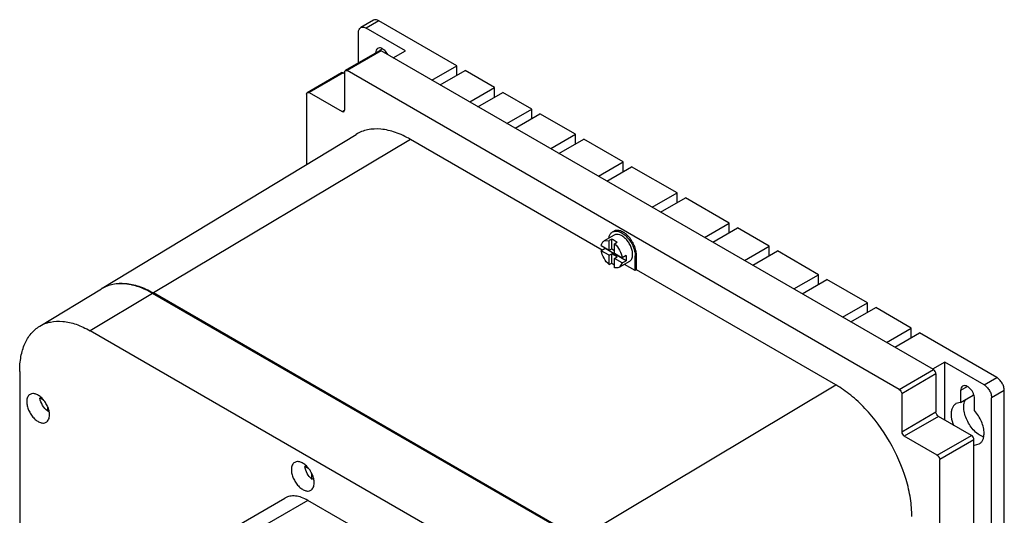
# Model space of a CAD drawing. Header units: millimetres. Extents: x 41 to 316, y 42 to 456.
# Tile 9 of 9: x 41 to 316, y 317 to 456. Entities that reach past the tile are written whole.
import ezdxf

# ---------------------------------------------------------------- set-up
doc = ezdxf.new("R2010")
doc.units = ezdxf.units.MM
doc.header["$LTSCALE"] = 32.346631
doc.layers.get('0').update_dxf_attribs({"linetype": 'CONTINUOUS'})

msp = doc.modelspace()

# ---------------------------------------------------------------- linework, layer by layer
at = {"color": 7}
for p, q in [((139.46, 455.63), (135.92, 453.59)), ((140.96, 455.48), (137.42, 453.44)), ((162.73, 442.91), (140.96, 455.48)), ((135.3, 443.74), (135.3, 452.22)), ((148.38, 447.11), (137.42, 453.44)), ((141.16, 447.12), (131.62, 441.61)), ((141.66, 447.07), (132.12, 441.56)), ((141.99, 447.63), (141.15, 447.14)), ((141.66, 447.07), (141.16, 447.12)), ((295.81, 358.07), (141.66, 447.07)), ((144.99, 445.15), (148.38, 447.11)), ((155.8, 438.91), (162.73, 442.91)), ((162.73, 440.23), (162.73, 442.91)), ((121.01, 435.49), (130.56, 441)), ((131.06, 440.95), (121.51, 435.44)), ((131.06, 440.95), (130.56, 441)), ((131.06, 440.95), (131.41, 440.74)), ((131.41, 441.15), (131.62, 441.61)), ((131.41, 441.15), (131.41, 430.54)), ((131.62, 441.61), (132.12, 441.56)), ((286.27, 352.56), (132.12, 441.56)), ((158.13, 437.57), (165.05, 441.57)), ((173.27, 436.83), (165.05, 441.57)), ((120.8, 435.03), (121.01, 435.49)), ((120.8, 435.03), (120.8, 415.38)), ((121.01, 435.49), (121.51, 435.44)), ((121.51, 435.44), (130.7, 430.13)), ((166.34, 432.83), (173.27, 436.83)), ((168.66, 431.48), (175.59, 435.48)), ((173.27, 434.14), (173.27, 436.83)), ((183.65, 430.83), (175.59, 435.48)), ((130.7, 430.13), (131.41, 430.54)), ((130.7, 430.13), (131.2, 430.08)), ((131.2, 430.08), (131.41, 430.54)), ((176.72, 426.83), (183.65, 430.83)), ((179.04, 425.49), (185.97, 429.49)), ((183.65, 428.15), (183.65, 430.83)), ((195.89, 423.77), (185.97, 429.49)), ((63.74, 380.78), (134.61, 423.75)), ((188.96, 419.77), (195.89, 423.77)), ((195.89, 421.08), (195.89, 423.77)), ((149.8, 422.37), (78.02, 379.49)), ((203.37, 391.44), (149.8, 422.37)), ((191.28, 418.42), (198.21, 422.42)), ((209.22, 416.07), (198.21, 422.42)), ((202.29, 412.07), (209.22, 416.07)), ((209.22, 413.39), (209.22, 416.07)), ((204.61, 410.73), (211.54, 414.73)), ((224.25, 407.39), (211.54, 414.73)), ((217.32, 403.39), (224.25, 407.39)), ((224.25, 404.71), (224.25, 407.39)), ((219.64, 402.05), (226.57, 406.05)), ((238.81, 398.99), (226.57, 406.05)), ((231.88, 394.99), (238.81, 398.99)), ((238.81, 396.3), (238.81, 398.99)), ((234.21, 393.64), (241.14, 397.64)), ((249.97, 392.54), (241.14, 397.64)), ((206.71, 395.64), (203.89, 394.01)), ((203.89, 394.01), (205.28, 394.11)), ((205.99, 394.52), (205.28, 394.11)), ((205.28, 391.43), (205.28, 394.11)), ((205.99, 391.84), (205.99, 394.52)), ((206.81, 393.21), (207.52, 393.62)), ((206.81, 390.54), (206.81, 393.21)), ((203.06, 392.71), (205.28, 391.43)), ((204.14, 391.88), (203.08, 391.27)), ((205.28, 390), (203.08, 391.27)), ((210.01, 388.49), (204.14, 391.88)), ((205.28, 391.43), (205.99, 391.84)), ((205.28, 390), (205.99, 390.4)), ((205.99, 391.84), (206.81, 391.36)), ((205.99, 387.79), (205.99, 390.4)), ((207.52, 389.52), (205.99, 390.4)), ((206.81, 390.54), (208.96, 389.3)), ((243.04, 388.54), (249.97, 392.54)), ((245.36, 387.2), (252.29, 391.2)), ((249.97, 389.86), (249.97, 392.54)), ((263.76, 384.58), (252.29, 391.2)), ((205.28, 387.38), (205.28, 390)), ((205.28, 387.38), (205.99, 387.79)), ((206.81, 389.11), (207.52, 389.52)), ((206.81, 386.52), (206.81, 389.11)), ((208.94, 387.88), (206.81, 389.11)), ((210.96, 388.28), (208.14, 386.65)), ((208.94, 387.88), (208.14, 386.65)), ((208.94, 387.88), (210.01, 388.49)), ((210.02, 389.92), (208.96, 389.3)), ((212.9, 390.02), (212.55, 389.82)), ((212.55, 385.73), (212.55, 389.82)), ((212.9, 385.94), (212.9, 390.02)), ((212.55, 385.73), (209.55, 387.46)), ((212.9, 385.94), (212.55, 385.73)), ((268.59, 353.79), (212.9, 385.94)), ((256.83, 380.58), (263.76, 384.58)), ((259.15, 379.24), (266.08, 383.24)), ((263.76, 381.9), (263.76, 384.58)), ((277.39, 376.71), (266.08, 383.24)), ((46.29, 370.19), (63.53, 380.65)), ((196.82, 310.9), (78.02, 379.49)), ((77.81, 379.35), (60.35, 368.92)), ((196.61, 310.77), (77.81, 379.35)), ((270.46, 372.71), (277.39, 376.71)), ((277.39, 374.03), (277.39, 376.71)), ((272.79, 371.37), (279.72, 375.37)), ((289.63, 369.64), (279.72, 375.37)), ((179.14, 300.33), (60.35, 368.92)), ((282.71, 365.64), (289.63, 369.64)), ((289.63, 366.96), (289.63, 369.64)), ((285.03, 364.3), (291.96, 368.3)), ((313.49, 355.87), (291.96, 368.3)), ((299, 360.16), (295.6, 358.2)), ((299, 343.99), (299, 360.16)), ((309.96, 353.83), (299, 360.16)), ((40.7, 357.57), (40.7, 146.92)), ((286.27, 352.56), (295.81, 358.07)), ((296.52, 356.85), (286.97, 351.34)), ((296.52, 356.85), (296.52, 346.24)), ((309.96, 353.83), (313.49, 355.87)), ((196.82, 310.9), (268.59, 353.79)), ((305.33, 353.32), (303.41, 352.22)), ((303.41, 352.22), (303.41, 348.86)), ((315.61, 352.2), (312.08, 350.15)), ((315.61, 83.08), (315.61, 352.2)), ((46.65, 350.28), (46.36, 350.11)), ((47.25, 349.6), (46.36, 350.11)), ((286.97, 351.34), (286.97, 340.72)), ((303.41, 348.86), (306.95, 350.9)), ((306.95, 351.29), (306.95, 350.9)), ((307.3, 346.61), (307.3, 349.97)), ((312.08, 81.04), (312.08, 350.15)), ((48.54, 346.49), (48.54, 347.45)), ((48.54, 346.49), (48.89, 346.7)), ((303.41, 348.86), (302.11, 348.56)), ((286.97, 340.72), (296.52, 346.24)), ((297.23, 345.01), (287.68, 339.5)), ((306.42, 339.7), (297.23, 345.01)), ((296.87, 334.19), (287.68, 339.5)), ((296.87, 334.19), (306.42, 339.7)), ((307.13, 338.48), (297.58, 332.97)), ((307.13, 87), (307.13, 338.48)), ((307.3, 337), (308.61, 337.3)), ((297.58, 81.48), (297.58, 332.97)), ((120.69, 331.22), (120.36, 331.03)), ((121.19, 330.55), (120.36, 331.03)), ((122.3, 327.46), (122.3, 328.98)), ((122.3, 327.46), (122.63, 327.65)), ((93.55, 309.95), (114.77, 322.19)), ((121.16, 321.56), (99.94, 309.31)), ((179.14, 288.08), (121.16, 321.56))]:
    msp.add_line(p, q, dxfattribs=at)
for centre, radius, start, end in [((209.22, 392.76), 5.16, 187.2951, 189.8347), ((208.78, 390.84), 4.13, 236.3927, 241.5067), ((68.4, 372.62), 9.39, 120.6273, 121.2277), ((68.62, 372.73), 9.42, 122.1234, 122.5959), ((68.61, 372.74), 9.4, 121.2278, 122.1235), ((68.4, 372.63), 9.38, 119.9168, 120.6273), ((64.87, 356.7), 26.31, 60.0003, 60.3684), ((311.3, 343.58), 4.58, 249.2406, 250.3645), ((307.42, 340.03), 3.04, 264.6185, 267.7937)]:
    msp.add_arc(centre, radius, start, end, dxfattribs=at)
for points, knots in [([(135.92, 453.59), (136.12, 453.71), (136.68, 453.79), (137.17, 453.58), (137.42, 453.44)], [0, 0, 0, 0, 0.449168, 1, 1, 1, 1]), ([(140.96, 455.48), (140.71, 455.62), (140.21, 455.83), (139.66, 455.75), (139.46, 455.63)], [0, 0, 0, 0, 0.550833, 1, 1, 1, 1]), ([(135.3, 452.22), (135.3, 452.5), (135.37, 453.03), (135.72, 453.47), (135.92, 453.59)], [0, 0, 0, 0, 0.550834, 1, 1, 1, 1]), ([(140.64, 447.78), (140.46, 447.67), (140.14, 447.27), (140.07, 446.78), (140.07, 446.52)], [0, 0, 0, 0, 0.44917, 1, 1, 1, 1]), ([(141.69, 447.8), (141.51, 447.87), (141.15, 447.95), (140.79, 447.86), (140.64, 447.78)], [0, 0, 0, 0, 0.535942, 1, 1, 1, 1]), ([(141.99, 447.66), (141.96, 447.67), (141.86, 447.73), (141.76, 447.77), (141.69, 447.8)], [0, 0, 0, 0, 0.257897, 1, 1, 1, 1]), ([(142.36, 447.41), (142.33, 447.43), (142.21, 447.52), (142.08, 447.61), (141.99, 447.66)], [0, 0, 0, 0, 0.25828, 1, 1, 1, 1]), ([(143.48, 446.03), (143.41, 446.17), (143.11, 446.68), (142.71, 447.14), (142.36, 447.41)], [0, 0, 0, 0, 0.259709, 1, 1, 1, 1]), ([(149.8, 422.37), (148.46, 423.14), (145.8, 424.41), (141.72, 425.37), (137.89, 425.23), (135.6, 424.35), (134.61, 423.75)], [0, 0, 0, 0, 0.290198, 0.549327, 0.782173, 1, 1, 1, 1]), ([(205.22, 395.01), (205.29, 395.33), (205.51, 395.92), (205.97, 396.36), (206.21, 396.51)], [0, 0, 0, 0, 0.531132, 1, 1, 1, 1]), ([(206.21, 396.51), (206.48, 396.66), (207.14, 396.83), (208.2, 396.61), (209.28, 396.02), (210.32, 395.1), (211.23, 393.93), (211.96, 392.59), (212.43, 391.21), (212.55, 390.26), (212.55, 389.82)], [0, 0, 0, 0, 0.086927, 0.186392, 0.30378, 0.437587, 0.582083, 0.72939, 0.871174, 1, 1, 1, 1]), ([(212.9, 390.02), (212.9, 390.47), (212.78, 391.41), (212.31, 392.8), (211.59, 394.13), (210.67, 395.31), (209.63, 396.23), (208.55, 396.82), (207.49, 397.03), (206.83, 396.86), (206.57, 396.71)], [0, 0, 0, 0, 0.128825, 0.270598, 0.417898, 0.562393, 0.696206, 0.813598, 0.913066, 1, 1, 1, 1]), ([(203.06, 392.71), (203.07, 392.75), (203.11, 392.94), (203.17, 393.12), (203.23, 393.25)], [0, 0, 0, 0, 0.260143, 1, 1, 1, 1]), ([(203.23, 393.25), (203.25, 393.29), (203.34, 393.47), (203.45, 393.64), (203.56, 393.74)], [0, 0, 0, 0, 0.260892, 1, 1, 1, 1]), ([(205.99, 394.52), (206.12, 394.48), (206.68, 394.28), (207.17, 393.92), (207.52, 393.62)], [0, 0, 0, 0, 0.226622, 1, 1, 1, 1]), ([(211.84, 390.22), (211.84, 390.59), (211.74, 391.35), (211.36, 392.47), (210.78, 393.55), (210.04, 394.5), (209.2, 395.25), (208.32, 395.73), (207.46, 395.9), (206.93, 395.76), (206.71, 395.64)], [0, 0, 0, 0, 0.128825, 0.270598, 0.417898, 0.562393, 0.696206, 0.813598, 0.913066, 1, 1, 1, 1]), ([(206.81, 393.21), (207.38, 392.7), (208.3, 391.48), (208.84, 390.04), (208.96, 389.3)], [0, 0, 0, 0, 0.503338, 1, 1, 1, 1]), ([(205.28, 387.38), (204.71, 387.88), (203.76, 389.09), (203.21, 390.53), (203.08, 391.27)], [0, 0, 0, 0, 0.501254, 1, 1, 1, 1]), ([(206.5, 387.4), (206.45, 387.43), (206.28, 387.55), (206.11, 387.68), (205.99, 387.79)], [0, 0, 0, 0, 0.243463, 1, 1, 1, 1]), ([(210.08, 389.2), (210.08, 389.14), (210.07, 388.9), (210.04, 388.66), (210.01, 388.49)], [0, 0, 0, 0, 0.261334, 1, 1, 1, 1]), ([(210.02, 389.92), (210.03, 389.85), (210.06, 389.62), (210.08, 389.38), (210.08, 389.2)], [0, 0, 0, 0, 0.258213, 1, 1, 1, 1]), ([(210.96, 388.28), (211.1, 388.36), (211.37, 388.58), (211.65, 389.04), (211.81, 389.6), (211.84, 390.01), (211.84, 390.22)], [0, 0, 0, 0, 0.217724, 0.450873, 0.710468, 1, 1, 1, 1]), ([(207.6, 386.46), (207.54, 386.45), (207.28, 386.43), (207.01, 386.47), (206.81, 386.52)], [0, 0, 0, 0, 0.237095, 1, 1, 1, 1]), ([(208.14, 386.65), (208.01, 386.57), (207.84, 386.51), (207.65, 386.47), (207.6, 386.46)], [0, 0, 0, 0, 0.743951, 1, 1, 1, 1]), ([(63.74, 380.78), (64.66, 381.34), (66.79, 382.17), (70.35, 382.31), (74.15, 381.44), (76.63, 380.28), (77.88, 379.57)], [0, 0, 0, 0, 0.218233, 0.451251, 0.710214, 1, 1, 1, 1]), ([(77.81, 379.35), (76.58, 380.07), (74.12, 381.24), (70.33, 382.15), (66.79, 382.06), (64.65, 381.29), (63.72, 380.75)], [0, 0, 0, 0, 0.289772, 0.549028, 0.78223, 1, 1, 1, 1]), ([(46.29, 370.19), (47.2, 370.75), (49.32, 371.56), (52.87, 371.69), (56.65, 370.8), (59.11, 369.63), (60.35, 368.92)], [0, 0, 0, 0, 0.217827, 0.450673, 0.709802, 1, 1, 1, 1]), ([(40.7, 357.57), (40.7, 358.96), (40.91, 361.6), (41.96, 365.23), (43.73, 368.2), (45.39, 369.65), (46.29, 370.19)], [0, 0, 0, 0, 0.289383, 0.548739, 0.782249, 1, 1, 1, 1]), ([(296.52, 356.85), (296.52, 357.09), (296.35, 357.57), (296.02, 357.95), (295.81, 358.07)], [0, 0, 0, 0, 0.500001, 1, 1, 1, 1]), ([(315.61, 352.2), (315.61, 352.54), (315.48, 353.28), (315.03, 354.31), (314.36, 355.22), (313.79, 355.7), (313.49, 355.87)], [0, 0, 0, 0, 0.237254, 0.500001, 0.762748, 1, 1, 1, 1]), ([(289.8, 317.05), (289.8, 318.72), (289.5, 322.21), (287.83, 329.38), (283.95, 338.16), (278.28, 345.91), (272.91, 350.94), (270.04, 352.95), (268.59, 353.79)], [0, 0, 0, 0, 0.114257, 0.23754, 0.500001, 0.762462, 0.885743, 1, 1, 1, 1]), ([(286.27, 352.56), (286.48, 352.44), (286.81, 352.06), (286.97, 351.58), (286.97, 351.34)], [0, 0, 0, 0, 0.499999, 1, 1, 1, 1]), ([(303.98, 353.48), (303.8, 353.37), (303.48, 352.97), (303.41, 352.48), (303.41, 352.22)], [0, 0, 0, 0, 0.44917, 1, 1, 1, 1]), ([(307.3, 349.97), (307.3, 350.46), (307.03, 351.48), (306.33, 352.56), (305.59, 353.22), (305.02, 353.53), (304.47, 353.64), (304.12, 353.55), (303.98, 353.48)], [0, 0, 0, 0, 0.269904, 0.561308, 0.69545, 0.813135, 0.912853, 1, 1, 1, 1]), ([(309.96, 353.83), (310.26, 353.66), (310.83, 353.18), (311.49, 352.27), (311.95, 351.24), (312.08, 350.5), (312.08, 350.15)], [0, 0, 0, 0, 0.237252, 0.499999, 0.762746, 1, 1, 1, 1]), ([(43.6, 351.15), (43.45, 351.07), (43.17, 350.83), (42.88, 350.35), (42.7, 349.75), (42.67, 349.32), (42.67, 349.09)], [0, 0, 0, 0, 0.217724, 0.450873, 0.710468, 1, 1, 1, 1]), ([(49.03, 345.42), (49.03, 345.8), (48.93, 346.61), (48.52, 347.8), (47.9, 348.94), (47.12, 349.95), (46.23, 350.74), (45.3, 351.24), (44.39, 351.43), (43.83, 351.28), (43.6, 351.15)], [0, 0, 0, 0, 0.128825, 0.270598, 0.417898, 0.562393, 0.696206, 0.813598, 0.913066, 1, 1, 1, 1]), ([(48.54, 346.49), (47.95, 346.9), (46.99, 348.02), (46.46, 349.4), (46.36, 350.11)], [0, 0, 0, 0, 0.496483, 1, 1, 1, 1]), ([(304.3, 347.62), (304.3, 347.83), (304.34, 348.59), (304.55, 349.36), (304.85, 349.82)], [0, 0, 0, 0, 0.27754, 1, 1, 1, 1]), ([(42.67, 349.09), (42.67, 348.71), (42.78, 347.9), (43.18, 346.71), (43.8, 345.57), (44.58, 344.56), (45.47, 343.77), (46.4, 343.27), (47.31, 343.08), (47.88, 343.23), (48.1, 343.36)], [0, 0, 0, 0, 0.128825, 0.270598, 0.417898, 0.562393, 0.696206, 0.813598, 0.913066, 1, 1, 1, 1]), ([(302.11, 348.56), (301.9, 348.43), (301.49, 348.1), (301.07, 347.4), (300.81, 346.54), (300.76, 345.91), (300.76, 345.58)], [0, 0, 0, 0, 0.217751, 0.450869, 0.71034, 1, 1, 1, 1]), ([(306.95, 341.28), (306.14, 342.19), (305.17, 343.75), (304.44, 345.97), (304.3, 347.09), (304.3, 347.62)], [0, 0, 0, 0, 0.519402, 0.770988, 1, 1, 1, 1]), ([(309.96, 340.28), (309.96, 340.81), (309.81, 341.93), (309.09, 344.15), (308.11, 345.71), (307.3, 346.61)], [0, 0, 0, 0, 0.229012, 0.480598, 1, 1, 1, 1]), ([(48.1, 343.36), (48.25, 343.44), (48.53, 343.68), (48.82, 344.16), (49, 344.76), (49.03, 345.19), (49.03, 345.42)], [0, 0, 0, 0, 0.217724, 0.450873, 0.710468, 1, 1, 1, 1]), ([(297.23, 345.01), (297.02, 345.13), (296.69, 345.51), (296.52, 345.99), (296.52, 346.24)], [0, 0, 0, 0, 0.499999, 1, 1, 1, 1]), ([(300.76, 345.58), (300.76, 345.34), (300.83, 344.28), (301.11, 343.24), (301.41, 342.49)], [0, 0, 0, 0, 0.231979, 1, 1, 1, 1]), ([(309.67, 339.29), (309.18, 339.48), (308.18, 340.06), (307.35, 340.83), (306.95, 341.28)], [0, 0, 0, 0, 0.467836, 1, 1, 1, 1]), ([(286.97, 340.72), (286.97, 340.48), (287.14, 340), (287.47, 339.62), (287.68, 339.5)], [0, 0, 0, 0, 0.500001, 1, 1, 1, 1]), ([(307.13, 338.48), (307.13, 338.72), (306.96, 339.2), (306.63, 339.58), (306.42, 339.7)], [0, 0, 0, 0, 0.500001, 1, 1, 1, 1]), ([(308.61, 337.3), (308.82, 337.42), (309.22, 337.76), (309.65, 338.46), (309.91, 339.32), (309.96, 339.95), (309.96, 340.28)], [0, 0, 0, 0, 0.217751, 0.450869, 0.71034, 1, 1, 1, 1]), ([(296.87, 334.19), (297.08, 334.07), (297.42, 333.69), (297.58, 333.21), (297.58, 332.97)], [0, 0, 0, 0, 0.499999, 1, 1, 1, 1]), ([(117.49, 332.17), (117.35, 332.08), (117.07, 331.85), (116.77, 331.37), (116.6, 330.77), (116.56, 330.34), (116.56, 330.11)], [0, 0, 0, 0, 0.217724, 0.450873, 0.710468, 1, 1, 1, 1]), ([(116.56, 330.11), (116.56, 329.72), (116.67, 328.92), (117.07, 327.73), (117.69, 326.58), (118.48, 325.58), (119.37, 324.79), (120.3, 324.28), (121.2, 324.1), (121.77, 324.25), (121.99, 324.38)], [0, 0, 0, 0, 0.128825, 0.270598, 0.417898, 0.562393, 0.696206, 0.813598, 0.913066, 1, 1, 1, 1]), ([(122.93, 326.44), (122.93, 326.82), (122.82, 327.63), (122.42, 328.82), (121.8, 329.96), (121.01, 330.97), (120.12, 331.75), (119.19, 332.26), (118.28, 332.44), (117.72, 332.3), (117.49, 332.17)], [0, 0, 0, 0, 0.128825, 0.270598, 0.417898, 0.562393, 0.696206, 0.813598, 0.913066, 1, 1, 1, 1]), ([(122.3, 327.46), (121.76, 327.9), (120.9, 329.01), (120.43, 330.35), (120.36, 331.03)], [0, 0, 0, 0, 0.504762, 1, 1, 1, 1]), ([(121.99, 324.38), (122.14, 324.46), (122.42, 324.69), (122.72, 325.18), (122.89, 325.77), (122.93, 326.21), (122.93, 326.44)], [0, 0, 0, 0, 0.217724, 0.450873, 0.710468, 1, 1, 1, 1]), ([(121.16, 321.56), (120.6, 321.88), (119.48, 322.41), (117.77, 322.83), (116.16, 322.79), (115.19, 322.44), (114.77, 322.19)], [0, 0, 0, 0, 0.289775, 0.549069, 0.782225, 1, 1, 1, 1])]:
    msp.add_open_spline(points, degree=3, knots=knots, dxfattribs=at)
msp.add_open_spline([(203.56, 393.74), (203.65, 393.85), (203.76, 393.94), (203.89, 394.01)], degree=3, dxfattribs=at)

doc.saveas('drawing.dxf')
